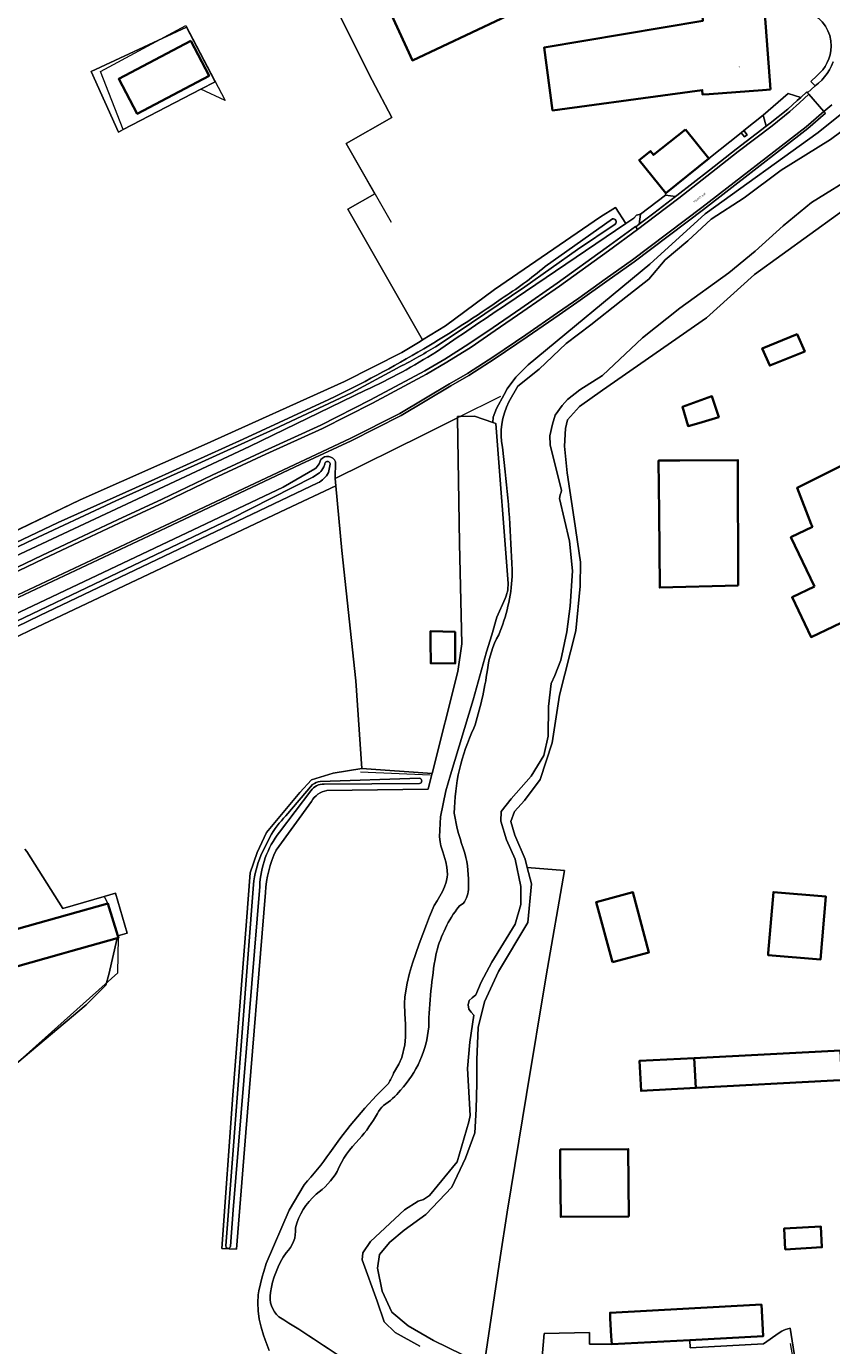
# Model space of a CAD drawing. Header units: metres. Extents: x 201541 to 204988, y 387833 to 394342.
# Tile 117 of 214: x 203552 to 203682, y 391023 to 391235. Entities that reach past the tile are written whole.
import ezdxf
from ezdxf.enums import TextEntityAlignment as Align

# ---------------------------------------------------------------- set-up
doc = ezdxf.new("R2010")
doc.units = ezdxf.units.M
doc.layers.get('Defpoints').update_dxf_attribs({"lineweight": 25})
for name, color, linetype, lineweight in [('B-WE-GR-GRAS-GV', 60, 'Continuous', 13), ('B-WE-GR-GROENVOORZIENING-GV', 80, 'Continuous', 18), ('B-WE-IE-TERREINAFSCHEIDING_KUNSTMATIG_HEKWERK-G', 20, 'IE-TERREINAFSCHEIDING-KUNSTMATIG', 18), ('B-WE-IE-TERREINAFSCHEIDING_KUNSTMATIG_MUUR-G', 90, 'IE-TERREINAFSCHEIDING-KUNSTMATIG-DICHT', 18), ('B-WE-IE-TERREINAFSCHEIDING_KUNSTMATIG_MUUR-GV', 90, 'Continuous', 18), ('B-WE-OG-BEBOUWING-GV', 7, 'Continuous', 35), ('B-WE-OG-BEBOUWING-T18', 10, 'Continuous', 18), ('B-WE-OG-BEBOUWING_LOODS-GV', 7, 'Continuous', 35), ('B-WE-OG-TERREIN_ERF-GV', 7, 'Continuous', 18), ('B-WE-OG-WATER-GV', 130, 'Continuous', 18), ('B-WE-OG-WATER_SLOOT-GV', 120, 'Continuous', 18), ('B-WE-OG-WEG-GV', 7, 'Continuous', 18), ('B-WE-VH-VERHARDING_BETONSTRAATSTEEN-GV', 252, 'Continuous', 18), ('B-WE-VH-VERHARDING_GRASBETONSTEEN-GV', 70, 'Continuous', 18), ('B-WE-VH-VERHARDING_OPEN-GV', 252, 'Continuous', 18), ('B-WE-VH-VERHARDING_PUIN-GV', 252, 'Continuous', 18)]:
    doc.layers.add(name, color=color, linetype=linetype, lineweight=lineweight)
doc.styles.add('NLCS-ISO-M200-T18', font='NLCS-ISO.ttf', dxfattribs={"height": 0.36})
doc.linetypes.add('IE-TERREINAFSCHEIDING-KUNSTMATIG', pattern='A,4,[82,NLCS.SHX,S=0.75,R=90,X=0,Y=0],4,-2', length=10)
doc.linetypes.add('IE-TERREINAFSCHEIDING-KUNSTMATIG-DICHT', pattern='A,8,-1,[82,NLCS.SHX,S=0.75,R=90,X=0,Y=0],-1', length=10)

msp = doc.modelspace()

# ---------------------------------------------------------------- linework, layer by layer
at = {"layer": 'B-WE-GR-GRAS-GV'}
for points in [[(203541.264, 391149.375), (203560.853, 391158.779), (203580.841, 391167.644), (203603.423, 391177.838), (203612.677, 391182.491), (203615.614, 391184.307), (203615.99, 391184.54), (203603.969, 391205.563), (203608.327, 391208.054), (203603.673, 391216.178), (203611.054, 391220.328), (203607.859, 391226.369), (203598.431, 391245.238)], [(203611.318, 391066.509), (203612.17, 391067.939), (203612.662, 391068.998), (203613.159, 391071.073), (203613.254, 391072.289), (203613.221, 391074.405), (203613.131, 391076.062), (203613.093, 391077.71), (203613.144, 391078.798), (203613.499, 391080.976), (203613.91, 391082.572), (203614.389, 391084.18), (203614.904, 391085.756), (203615.454, 391087.318), (203616.031, 391088.868), (203616.629, 391090.41), (203617.13, 391091.713), (203617.859, 391093.479), (203618.328, 391094.223), (203618.776, 391094.969), (203619.183, 391095.722), (203619.527, 391096.485), (203619.788, 391097.26), (203619.945, 391098.05), (203619.98, 391098.503), (203619.89, 391099.683), (203619.712, 391100.506), (203619.561, 391101.047), (203619.226, 391102.111), (203618.956, 391103.1), (203618.841, 391103.719), (203618.729, 391104.544), (203618.888, 391107.771), (203619.725, 391111.938), (203620.49, 391114.523), (203624.142, 391126.576), (203626.301, 391134.331), (203627.149, 391137.052), (203627.945, 391139.909), (203629.28, 391142.887), (203629.388, 391143.18), (203629.489, 391143.475), (203629.578, 391143.772), (203629.637, 391144.01), (203629.701, 391144.379), (203629.736, 391144.687), (203629.76, 391144.998), (203629.779, 391145.31), (203627.787, 391171.09), (203627.324, 391171.248), (203624.366, 391172.259), (203622.098, 391172.223), (203621.619, 391172.215), (203621.623, 391171.987), (203621.952, 391151.755), (203622.317, 391135.609), (203621.681, 391131.151), (203617.538, 391114.759), (203617.5, 391114.611), (203616.899, 391112.23), (203600.594, 391111.994)], [(203606.22, 391115.542), (203605.242, 391129.671), (203603.014, 391150.636), (203602.039, 391161.058), (203594.037, 391157.278), (203552.878, 391137.826), (203546.847, 391134.937)], [(203590.713, 391095.559), (203587.561, 391056.967), (203586.06, 391038.154), (203583.69, 391038.255), (203585.455, 391062.962), (203587.637, 391090.961), (203588.216, 391098.731), (203589.392, 391102.007), (203590.884, 391105.261), (203596.227, 391111.684), (203598.091, 391113.701), (203601.617, 391114.807), (203606.22, 391115.542)], [(203598.098, 391110.251), (203592.444, 391102.39)], [(203551.969, 391102.565), (203552.289, 391102.173), (203558.062, 391093.032), (203564.722, 391094.945), (203566.568, 391095.475), (203568.414, 391089.05), (203566.934, 391088.625), (203567.04, 391088.28), (203566.843, 391088.225), (203565.508, 391082.388), (203565, 391080.656), (203561.851, 391077.473), (203550.68, 391068.108)], [(203591.321, 391021.833), (203590.629, 391023.565), (203590.371, 391024.327), (203589.997, 391025.611), (203589.707, 391026.909), (203589.519, 391028.212), (203589.451, 391029.514), (203589.52, 391030.807), (203589.612, 391031.454), (203590.187, 391033.717), (203590.446, 391034.597), (203590.813, 391035.845), (203594.496, 391044.43), (203596.917, 391048.543)], [(203678.201, 391006.073), (203675.142, 391025.454), (203674.769, 391025.348), (203674.401, 391025.23), (203674.044, 391025.089), (203673.806, 391024.972), (203673.379, 391024.709), (203670.869, 391022.906), (203659.069, 391022.275), (203659.002, 391023.528), (203646.434, 391022.855), (203642.848, 391022.87), (203642.855, 391024.728), (203635.549, 391024.567), (203635.227, 391020.812)]]:
    msp.add_lwpolyline(points, dxfattribs=at)
msp.add_lwpolyline([(203580.311, 391224.883), (203567.805, 391218.388), (203567.052, 391217.997), (203562.65, 391227.735), (203573.38, 391232.746), (203577.999, 391234.904), (203582.61, 391226.077)], close=True, dxfattribs=at)
for points in [[(203600.594, 391111.994, 0.2275498), (203598.098, 391110.251)], [(203592.444, 391102.39, 0.1056943), (203590.713, 391095.559)], [(203610.518, 391064.835, 0.0371231), (203611.318, 391066.509)], [(203601.072, 391053.694, -0.048657), (203610.518, 391064.835)], [(203596.917, 391048.543, 0.0313179), (203601.072, 391053.694)]]:
    msp.add_lwpolyline(points, format="xyb", dxfattribs=at)
at = {"layer": 'B-WE-GR-GROENVOORZIENING-GV'}
msp.add_lwpolyline([(203625.548, 391017.009), (203628.501, 391036.814), (203629.587, 391044.096), (203632.73, 391063.041), (203635.901, 391082.152), (203638.824, 391099.119), (203632.849, 391099.631), (203633.551, 391096.981), (203632.934, 391090.752), (203628.196, 391082.887), (203625.978, 391077.968), (203624.964, 391073.876), (203624.713, 391068.645), (203624.705, 391064.897), (203624.627, 391060.697), (203624.392, 391056.92), (203622.893, 391052.8), (203620.678, 391048.172), (203616.494, 391043.759), (203613.009, 391041.212), (203610.694, 391039.266), (203609.058, 391037.313), (203608.711, 391035.12), (203609.51, 391031.396), (203611.024, 391028.019), (203613.682, 391025.825), (203617.76, 391023.487), (203622.355, 391021.208)], dxfattribs=at)
at = {"layer": 'B-WE-IE-TERREINAFSCHEIDING_KUNSTMATIG_HEKWERK-G'}
for points in [[(203598.431, 391245.238), (203607.859, 391226.369)], [(203607.859, 391226.369), (203611.054, 391220.328)], [(203611.054, 391220.328), (203603.673, 391216.178), (203610.936, 391203.5)], [(203644.658, 391204.377), (203627.576, 391192.633)], [(203627.576, 391192.633), (203619.687, 391186.825)], [(203619.687, 391186.825), (203615.614, 391184.307)], [(203615.614, 391184.307), (203612.677, 391182.491), (203603.423, 391177.838), (203580.841, 391167.644), (203560.853, 391158.779), (203541.271, 391149.378), (203541.264, 391149.375)], [(203628.524, 391175.411), (203621.623, 391171.987)], [(203621.623, 391171.987), (203616.028, 391169.211)], [(203616.028, 391169.211), (203601.94, 391162.22)], [(203602.039, 391161.058), (203603.014, 391150.636)], [(203605.999, 391114.984), (203617.209, 391114.53)], [(203552.289, 391102.173), (203558.062, 391093.032), (203564.722, 391094.945), (203565.35, 391093.8)], [(203632.73, 391063.041), (203635.901, 391082.152), (203638.824, 391099.119)], [(203638.824, 391099.119), (203632.849, 391099.631)], [(203535.392, 391065.181), (203538.968, 391065.723), (203540.371, 391062.076), (203550.68, 391068.108), (203566.962, 391082.673), (203567.04, 391088.28)], [(203628.501, 391036.814), (203629.587, 391044.096), (203632.73, 391063.041)], [(203625.525, 391016.856), (203628.501, 391036.814)], [(203709.383, 391008.364), (203678.201, 391006.073), (203675.215, 391022.97)]]:
    msp.add_lwpolyline(points, dxfattribs=at)
msp.add_lwpolyline([(203564.157, 391227.742), (203577.857, 391235.176), (203584.189, 391223.054), (203580.311, 391224.883), (203567.805, 391218.388)], close=True, dxfattribs=at)
at = {"layer": 'B-WE-IE-TERREINAFSCHEIDING_KUNSTMATIG_MUUR-G'}
for points in [[(203667.71, 391218.261), (203670.835, 391220.724)], [(203662.074, 391213.716), (203667.282, 391217.894)], [(203667.282, 391217.894), (203667.71, 391218.261)], [(203667.282, 391217.894), (203667.817, 391217.214), (203668.255, 391217.569), (203667.71, 391218.261)]]:
    msp.add_lwpolyline(points, dxfattribs=at)
at = {"layer": 'B-WE-IE-TERREINAFSCHEIDING_KUNSTMATIG_MUUR-GV'}
msp.add_lwpolyline([(203667.71, 391218.261), (203667.282, 391217.894), (203667.817, 391217.214), (203668.255, 391217.569)], close=True, dxfattribs=at)
at = {"layer": 'B-WE-OG-BEBOUWING-GV'}
for points in [[(203628.02, 391250.179), (203608.904, 391241.386), (203610.993, 391236.844), (203614.351, 391229.544), (203633.446, 391238.514), (203657.554, 391249.626), (203658.369, 391247.867), (203659.604, 391245.356), (203662.373, 391246.794), (203660.341, 391250.91), (203658.679, 391254.402), (203655.428, 391258.511), (203629.665, 391246.553)], [(203671.984, 391224.834), (203670.762, 391241.384), (203667.511, 391241.139), (203663.86, 391240.864), (203660.799, 391240.633), (203661.102, 391235.9), (203635.55, 391231.586), (203636.928, 391221.475), (203655.83, 391224.053), (203661.011, 391224.76), (203661.066, 391224.026), (203662.123, 391224.105), (203670.72, 391224.741)], [(203578.669, 391232.676), (203567.093, 391226.555), (203570.059, 391220.943), (203581.635, 391227.064)], [(203658.312, 391218.417), (203653.189, 391214.319), (203652.691, 391214.941), (203650.882, 391213.494), (203655.141, 391208.17), (203662.074, 391213.716)], [(203677.51, 391182.69), (203676.28, 391185.46), (203670.67, 391183.18), (203671.87, 391180.4)], [(203663.66, 391172.11), (203662.56, 391175.46), (203657.81, 391173.76), (203658.73, 391170.66), (203660.44, 391171.13)], [(203617.287, 391135.913), (203617.3, 391132.5), (203621.24, 391132.46), (203621.23, 391137.53), (203617.28, 391137.67), (203617.281, 391137.336)], [(203646.548, 391084.365), (203652.437, 391085.948), (203649.841, 391095.612), (203643.952, 391094.03)], [(203671.647, 391085.828), (203671.62, 391085.506), (203680.048, 391084.809), (203680.889, 391094.963), (203672.46, 391095.66)], [(203566.843, 391088.225), (203567.04, 391088.28), (203566.934, 391088.625), (203565.35, 391093.8), (203539.32, 391086.5), (203540.9, 391080.93), (203557.87, 391085.701), (203559.368, 391086.123)], [(203659.727, 391068.934), (203650.904, 391068.471), (203651.158, 391063.652), (203659.98, 391064.116)], [(203649.178, 391043.429), (203649.095, 391054.272), (203638.14, 391054.188), (203638.161, 391051.411), (203638.223, 391043.346)], [(203674.375, 391038.126), (203680.286, 391038.469), (203680.091, 391041.823), (203674.18, 391041.48)], [(203646.434, 391022.855), (203659.002, 391023.528), (203670.794, 391024.159), (203670.522, 391029.244), (203646.162, 391027.94), (203646.211, 391027.027), (203646.365, 391024.145)]]:
    msp.add_lwpolyline(points, close=True, dxfattribs=at)
at = {"layer": 'B-WE-OG-BEBOUWING_LOODS-GV'}
for points in [[(203679.063, 391144.827), (203675.459, 391143.106), (203678.52, 391136.697), (203682.124, 391138.418), (203711.998, 391152.685), (203705.037, 391167.263), (203707.97, 391168.69), (203708.79, 391167.018), (203712.419, 391168.796), (203709.972, 391174.987), (203694.868, 391169.306), (203694.638, 391169.89), (203676.276, 391160.719), (203678.57, 391154.894), (203678.739, 391154.466), (203675.291, 391152.76)], [(203666.8, 391144.99), (203666.75, 391165.2), (203657.42, 391165.14), (203653.984, 391165.118), (203654.06, 391156.78), (203654.17, 391144.67)], [(203683.501, 391065.366), (203683.258, 391070.172), (203659.727, 391068.934), (203659.98, 391064.116), (203682.132, 391065.303)]]:
    msp.add_lwpolyline(points, close=True, dxfattribs=at)
at = {"layer": 'B-WE-OG-TERREIN_ERF-GV'}
for points in [[(203598.431, 391245.238), (203607.859, 391226.369), (203611.054, 391220.328), (203603.673, 391216.178), (203608.327, 391208.054), (203603.969, 391205.563), (203615.99, 391184.54), (203619.687, 391186.825), (203627.576, 391192.633), (203644.658, 391204.377), (203647.056, 391205.864), (203648.698, 391203.301), (203650.022, 391204.129), (203650.417, 391204.61), (203651.073, 391204.777), (203655.069, 391207.853), (203655.141, 391208.17), (203650.882, 391213.494), (203652.691, 391214.941), (203653.189, 391214.319), (203658.312, 391218.417), (203662.074, 391213.716), (203667.282, 391217.894), (203667.71, 391218.261), (203670.835, 391220.724), (203674.842, 391224.205), (203676.857, 391223.561), (203677.844, 391224.449), (203677.968, 391224.311), (203679.167, 391225.421), (203678.482, 391226.136), (203679.431, 391227.047)], [(203670.762, 391241.384), (203671.984, 391224.834), (203670.72, 391224.741), (203662.123, 391224.105), (203661.066, 391224.026), (203661.011, 391224.76), (203655.83, 391224.053), (203636.928, 391221.475), (203635.55, 391231.586), (203661.102, 391235.9)], [(203633.446, 391238.514), (203614.351, 391229.544), (203610.993, 391236.844)], [(203687.26, 391207.949), (203669.412, 391195.073), (203661.693, 391188.075), (203644.97, 391176.438), (203641.257, 391173.803), (203639.323, 391171.668), (203639.007, 391170.252), (203638.812, 391167.415), (203639.248, 391163.153), (203640.394, 391155.677), (203641.417, 391148.784), (203641.343, 391144.908), (203640.651, 391137.71), (203638.018, 391127.335), (203636.868, 391119.69), (203634.897, 391113.767), (203632.373, 391110.402), (203630.77, 391108.61), (203630.203, 391107.001), (203630.858, 391104.797), (203632.496, 391100.966), (203632.849, 391099.631), (203638.824, 391099.119), (203635.901, 391082.152), (203632.73, 391063.041), (203629.587, 391044.096), (203628.501, 391036.814), (203625.548, 391017.009)], [(203682.124, 391138.418), (203678.52, 391136.697), (203675.459, 391143.106), (203679.063, 391144.827), (203675.291, 391152.76), (203678.739, 391154.466), (203678.57, 391154.894), (203676.276, 391160.719), (203694.638, 391169.89)], [(203539.32, 391086.5), (203565.35, 391093.8), (203566.934, 391088.625), (203568.414, 391089.05), (203566.568, 391095.475), (203564.722, 391094.945), (203558.062, 391093.032), (203552.289, 391102.173), (203551.969, 391102.565)], [(203550.68, 391068.108), (203561.851, 391077.473), (203565, 391080.656), (203565.508, 391082.388), (203566.843, 391088.225), (203559.368, 391086.123), (203557.87, 391085.701), (203540.9, 391080.93)], [(203682.132, 391065.303), (203659.98, 391064.116), (203651.158, 391063.652), (203650.904, 391068.471), (203659.727, 391068.934), (203683.258, 391070.172)], [(203635.227, 391020.812), (203635.549, 391024.567), (203642.855, 391024.728), (203642.848, 391022.87), (203646.434, 391022.855), (203646.365, 391024.145), (203646.211, 391027.027), (203646.162, 391027.94), (203670.522, 391029.244), (203670.794, 391024.159), (203659.002, 391023.528), (203659.069, 391022.275), (203670.869, 391022.906), (203673.379, 391024.709), (203673.806, 391024.972), (203674.044, 391025.089), (203674.401, 391025.23), (203674.769, 391025.348), (203675.142, 391025.454), (203678.201, 391006.073)]]:
    msp.add_lwpolyline(points, dxfattribs=at)
for points in [[(203681.775, 391231.814, 0.2977292), (203678.263, 391237.256)], [(203679.431, 391227.047, 0.2204887), (203681.775, 391231.814)]]:
    msp.add_lwpolyline(points, format="xyb", dxfattribs=at)
for points in [[(203567.805, 391218.388), (203580.311, 391224.883), (203582.61, 391226.077), (203577.999, 391234.904), (203573.38, 391232.746), (203562.65, 391227.735), (203567.052, 391217.997)], [(203578.669, 391232.676), (203581.635, 391227.064), (203570.059, 391220.943), (203567.093, 391226.555)], [(203677.51, 391182.69), (203671.87, 391180.4), (203670.67, 391183.18), (203676.28, 391185.46)], [(203663.66, 391172.11), (203660.44, 391171.13), (203658.73, 391170.66), (203657.81, 391173.76), (203662.56, 391175.46)], [(203602.039, 391161.058), (203603.014, 391150.636), (203605.242, 391129.671), (203606.22, 391115.542), (203617.538, 391114.759), (203621.681, 391131.151), (203622.317, 391135.609), (203621.952, 391151.755), (203621.623, 391171.987), (203616.028, 391169.211), (203601.94, 391162.22)], [(203666.8, 391144.99), (203654.17, 391144.67), (203654.06, 391156.78), (203653.984, 391165.118), (203657.42, 391165.14), (203666.75, 391165.2)], [(203617.281, 391137.336), (203617.28, 391137.67), (203621.23, 391137.53), (203621.24, 391132.46), (203617.3, 391132.5), (203617.287, 391135.913)], [(203646.548, 391084.365), (203643.952, 391094.03), (203649.841, 391095.612), (203652.437, 391085.948)], [(203680.048, 391084.809), (203671.62, 391085.506), (203671.647, 391085.828), (203672.46, 391095.66), (203680.889, 391094.963)], [(203649.178, 391043.429), (203638.223, 391043.346), (203638.161, 391051.411), (203638.14, 391054.188), (203649.095, 391054.272)], [(203674.375, 391038.126), (203674.18, 391041.48), (203680.091, 391041.823), (203680.286, 391038.469)]]:
    msp.add_lwpolyline(points, close=True, dxfattribs=at)
at = {"layer": 'B-WE-OG-WATER-GV'}
for points in [[(203690.806, 391223.64), (203681.652, 391216.822), (203673.692, 391211.877), (203667.744, 391207.429), (203662.462, 391203.956), (203658.681, 391200.506), (203655.021, 391197.447), (203652.436, 391194.31), (203647.961, 391190.819), (203643.058, 391186.947), (203639.079, 391183.951), (203634.767, 391179.825), (203631.351, 391177.1), (203629.89, 391174.552)], [(203615.56, 391022.573), (203611.575, 391024.769), (203609.802, 391026.492), (203608.666, 391029.778), (203606.254, 391036.44), (203606.377, 391037.556), (203607.594, 391039.425), (203613.093, 391044.511), (203615.282, 391045.91), (203616.16, 391046.175), (203617.096, 391046.807), (203621.533, 391052.208), (203623.417, 391058.644), (203623.679, 391059.706), (203623.239, 391067.246), (203623.62, 391071.469), (203624.231, 391075.846), (203623.801, 391076.325), (203623.459, 391076.802), (203623.33, 391077.486), (203623.481, 391078.183), (203623.978, 391078.629), (203624.544, 391079.092), (203625.433, 391081.14), (203627.162, 391084.381), (203630.894, 391090.509), (203631.817, 391093.641), (203631.828, 391096.559), (203630.919, 391100.943), (203629.5, 391104.076), (203628.568, 391107.062), (203628.645, 391108.616), (203630.268, 391110.67), (203633.454, 391114.29), (203635.534, 391117.63), (203636.212, 391120.748), (203636.27, 391125.501), (203636.678, 391129.235), (203637.258, 391130.519), (203638.223, 391132.968), (203639.222, 391137.566), (203639.759, 391141.7), (203640.11, 391147.339), (203639.644, 391152.153), (203638.04, 391159.011), (203638.119, 391159.587), (203638.3, 391160.021), (203638.357, 391160.3), (203636.515, 391167.634), (203636.486, 391169.12), (203636.918, 391171.001), (203637.325, 391172.428), (203638.451, 391174), (203639.305, 391174.948), (203641.304, 391176.489), (203644.976, 391178.826), (203651.416, 391184.859), (203657.416, 391189.657), (203665.308, 391195.316), (203669.52, 391198.808), (203674.029, 391202.919), (203678.621, 391206.671), (203686.071, 391211.293)], [(203618.092, 391183.451), (203621.745, 391185.865), (203632.473, 391193.071), (203640.95, 391199.083), (203646.993, 391203.184)], [(203646.561, 391204.011), (203635.708, 391196.338)], [(203543.597, 391147.73), (203552.409, 391151.966), (203566.621, 391158.613), (203579.204, 391164.331), (203592.089, 391170.162), (203604.539, 391176.031), (203611.896, 391179.988)], [(203600.925, 391174.943), (203587.123, 391168.56), (203572.887, 391162.135), (203557.317, 391155.131), (203543.558, 391148.621)], [(203628.847, 391167.246), (203629.279, 391163.295)], [(203600.244, 391164.54), (203600.074, 391164.114)], [(203600.844, 391163.172), (203601.127, 391164.512)], [(203599.393, 391163.117), (203598.311, 391162.431), (203585.124, 391155.711), (203568.147, 391147.626), (203546.813, 391137.414), (203546.557, 391137.241)], [(203546.919, 391136.577), (203554.372, 391140.162), (203599.137, 391161.516)], [(203615.544, 391114.003), (203599.526, 391113.476)], [(203600.152, 391113.04), (203615.497, 391113.105)], [(203592.941, 391105.274), (203598.021, 391111.944)], [(203598.298, 391112.956), (203594, 391107.945)], [(203591.378, 391104.498), (203589.962, 391101.521)], [(203588.783, 391096.889), (203584.347, 391038.704)], [(203585.06, 391038.667), (203585.499, 391044.516), (203589.777, 391096.533)], [(203622.521, 391093.822), (203621.909, 391093.422), (203621.512, 391092.917)]]:
    msp.add_lwpolyline(points, dxfattribs=at)
for points in [[(203646.993, 391203.184, 0.8193433), (203646.561, 391204.011)], [(203635.708, 391196.338, -0.0322223), (203628.653, 391191.153)], [(203628.653, 391191.153, -0.0190392), (203616.186, 391183.123)], [(203611.896, 391179.988, 0.0189249), (203618.092, 391183.451)], [(203616.186, 391183.123, -0.0206342), (203600.925, 391174.943)], [(203629.89, 391174.552, 0.1723675), (203628.847, 391167.246)], [(203600.074, 391164.114, -0.093537), (203599.393, 391163.117)], [(203601.127, 391164.512, 1.0035071), (203600.244, 391164.54)], [(203599.137, 391161.516, 0.1548994), (203600.844, 391163.172)], [(203629.279, 391163.295, -0.022712), (203630.413, 391146.469)], [(203630.413, 391146.469, -0.0872287), (203628.241, 391137.067)], [(203628.241, 391137.067, 0.0996657), (203626.447, 391131.417)], [(203626.447, 391131.417, -0.039218), (203624.257, 391122.021)], [(203624.257, 391122.021, 0.1102492), (203621.099, 391108.353)], [(203599.526, 391113.476, 0.1518278), (203598.298, 391112.956)], [(203615.497, 391113.105, 0.7559265), (203615.544, 391114.003)], [(203598.021, 391111.944, -0.266326), (203600.152, 391113.04)], [(203594, 391107.945, 0.059613), (203591.378, 391104.498)], [(203621.099, 391108.353, 0.0524514), (203622.82, 391101.909)], [(203589.777, 391096.533, -0.1564973), (203592.941, 391105.274)], [(203589.962, 391101.521, 0.0777356), (203588.783, 391096.889)], [(203622.82, 391101.909, -0.06744), (203623.37, 391096.402)], [(203623.37, 391096.402, -0.1761494), (203622.521, 391093.822)], [(203621.512, 391092.917, 0.0994881), (203618.113, 391085.496)], [(203618.113, 391085.496, 0.0365278), (203616.974, 391073.983)], [(203616.974, 391073.983, -0.1669422), (203612.437, 391063.755)], [(203612.437, 391063.755, -0.0740982), (203609.709, 391061.295)], [(203608.719, 391059.991, -0.0475247), (203605.811, 391055.865)], [(203609.709, 391061.295, 0.0972211), (203608.719, 391059.991)], [(203605.811, 391055.865, 0.1006116), (203602.246, 391050.692)], [(203602.246, 391050.692, -0.1026168), (203598.843, 391047.008)], [(203598.843, 391047.008, 0.1520954), (203595.532, 391041.581)], [(203595.532, 391041.581, -0.2273772), (203594.041, 391037.597)], [(203584.347, 391038.704, 1.1154561), (203585.06, 391038.667)], [(203594.041, 391037.597, 0.1167629), (203591.511, 391031.165)], [(203591.511, 391031.165, 0.2704861), (203592.867, 391027.278)], [(203592.867, 391027.278, -0.0148086), (203605.494, 391018.938)]]:
    msp.add_lwpolyline(points, format="xyb", dxfattribs=at)
at = {"layer": 'B-WE-OG-WATER_SLOOT-GV'}
for points in [[(203629.89, 391174.552), (203631.351, 391177.1), (203634.767, 391179.825), (203639.079, 391183.951), (203643.058, 391186.947), (203647.961, 391190.819), (203652.436, 391194.31), (203655.021, 391197.447), (203658.681, 391200.506), (203662.462, 391203.956), (203667.744, 391207.429), (203673.692, 391211.877), (203681.652, 391216.822), (203690.806, 391223.64)], [(203683.235, 391220.79), (203679.668, 391217.935), (203661.504, 391204.83), (203652.584, 391196.744), (203633, 391180.525), (203630.986, 391178.554), (203629.601, 391176.686), (203629.102, 391175.754), (203627.901, 391173.511), (203627.368, 391172.125), (203627.324, 391171.248), (203627.787, 391171.09), (203629.779, 391145.31), (203629.76, 391144.998), (203629.736, 391144.687), (203629.701, 391144.379), (203629.637, 391144.01), (203629.578, 391143.772), (203629.489, 391143.475), (203629.388, 391143.18), (203629.28, 391142.887), (203627.945, 391139.909), (203627.149, 391137.052), (203626.301, 391134.331), (203624.142, 391126.576), (203620.49, 391114.523), (203619.725, 391111.938), (203618.888, 391107.771), (203618.729, 391104.544), (203618.841, 391103.719), (203618.956, 391103.1), (203619.226, 391102.111), (203619.561, 391101.047), (203619.712, 391100.506), (203619.89, 391099.683), (203619.98, 391098.503), (203619.945, 391098.05), (203619.788, 391097.26), (203619.527, 391096.485), (203619.183, 391095.722), (203618.776, 391094.969), (203618.328, 391094.223), (203617.859, 391093.479), (203617.13, 391091.713), (203616.629, 391090.41), (203616.031, 391088.868), (203615.454, 391087.318), (203614.904, 391085.756), (203614.389, 391084.18), (203613.91, 391082.572), (203613.499, 391080.976), (203613.144, 391078.798), (203613.093, 391077.71), (203613.131, 391076.062), (203613.221, 391074.405), (203613.254, 391072.289), (203613.159, 391071.073), (203612.662, 391068.998), (203612.17, 391067.939), (203611.318, 391066.509)], [(203686.071, 391211.293), (203678.621, 391206.671), (203674.029, 391202.919), (203669.52, 391198.808), (203665.308, 391195.316), (203657.416, 391189.657), (203651.416, 391184.859), (203644.976, 391178.826), (203641.304, 391176.489), (203639.305, 391174.948), (203638.451, 391174), (203637.325, 391172.428), (203636.918, 391171.001), (203636.486, 391169.12), (203636.515, 391167.634), (203638.357, 391160.3), (203638.3, 391160.021), (203638.119, 391159.587), (203638.04, 391159.011), (203639.644, 391152.153), (203640.11, 391147.339), (203639.759, 391141.7), (203639.222, 391137.566), (203638.223, 391132.968), (203637.258, 391130.519), (203636.678, 391129.235), (203636.27, 391125.501), (203636.212, 391120.748), (203635.534, 391117.63), (203633.454, 391114.29), (203630.268, 391110.67), (203628.645, 391108.616), (203628.568, 391107.062), (203629.5, 391104.076), (203630.919, 391100.943), (203631.828, 391096.559), (203631.817, 391093.641), (203630.894, 391090.509), (203627.162, 391084.381), (203625.433, 391081.14), (203624.544, 391079.092), (203623.978, 391078.629), (203623.481, 391078.183), (203623.33, 391077.486), (203623.459, 391076.802), (203623.801, 391076.325), (203624.231, 391075.846), (203623.62, 391071.469), (203623.239, 391067.246), (203623.679, 391059.706), (203623.417, 391058.644), (203621.533, 391052.208), (203617.096, 391046.807), (203616.16, 391046.175), (203615.282, 391045.91), (203613.093, 391044.511), (203607.594, 391039.425), (203606.377, 391037.556), (203606.254, 391036.44), (203608.666, 391029.778), (203609.802, 391026.492), (203611.575, 391024.769), (203615.56, 391022.573)], [(203622.355, 391021.208), (203617.76, 391023.487), (203613.682, 391025.825), (203611.024, 391028.019), (203609.51, 391031.396), (203608.711, 391035.12), (203609.058, 391037.313), (203610.694, 391039.266), (203613.009, 391041.212), (203616.494, 391043.759), (203620.678, 391048.172), (203622.893, 391052.8), (203624.392, 391056.92), (203624.627, 391060.697), (203624.705, 391064.897), (203624.713, 391068.645), (203624.964, 391073.876), (203625.978, 391077.968), (203628.196, 391082.887), (203632.934, 391090.752), (203633.551, 391096.981), (203632.849, 391099.631), (203632.496, 391100.966), (203630.858, 391104.797), (203630.203, 391107.001), (203630.77, 391108.61), (203632.373, 391110.402), (203634.897, 391113.767), (203636.868, 391119.69), (203638.018, 391127.335), (203640.651, 391137.71), (203641.343, 391144.908), (203641.417, 391148.784), (203640.394, 391155.677), (203639.248, 391163.153), (203638.812, 391167.415), (203639.007, 391170.252), (203639.323, 391171.668), (203641.257, 391173.803), (203644.97, 391176.438), (203661.693, 391188.075), (203669.412, 391195.073), (203687.26, 391207.949)], [(203629.374, 391190.198), (203648.698, 391203.301), (203647.056, 391205.864), (203644.658, 391204.377), (203627.576, 391192.633), (203619.687, 391186.825), (203615.99, 391184.54), (203615.614, 391184.307), (203612.677, 391182.491), (203603.423, 391177.838), (203580.841, 391167.644), (203560.853, 391158.779), (203541.264, 391149.375), (203542.651, 391146.093), (203588.13, 391167.404), (203606.814, 391176.445)], [(203646.993, 391203.184), (203640.95, 391199.083), (203632.473, 391193.071), (203621.745, 391185.865), (203618.092, 391183.451)], [(203635.708, 391196.338), (203646.561, 391204.011)], [(203611.896, 391179.988), (203604.539, 391176.031), (203592.089, 391170.162), (203579.204, 391164.331), (203566.621, 391158.613), (203552.409, 391151.966), (203543.597, 391147.73)], [(203543.558, 391148.621), (203557.317, 391155.131), (203572.887, 391162.135), (203587.123, 391168.56), (203600.925, 391174.943)], [(203629.279, 391163.295), (203628.847, 391167.246)], [(203599.608, 391165.27), (203599.362, 391164.588)], [(203600.074, 391164.114), (203600.244, 391164.54)], [(203601.127, 391164.512), (203600.844, 391163.172)], [(203602.039, 391161.058), (203601.94, 391162.22), (203601.974, 391164.903)], [(203598.633, 391163.76), (203593.535, 391160.844), (203544.953, 391137.812)], [(203546.813, 391137.414), (203568.147, 391147.626), (203585.124, 391155.711), (203598.311, 391162.431), (203599.393, 391163.117)], [(203546.847, 391134.937), (203552.878, 391137.826), (203594.037, 391157.278), (203602.039, 391161.058)], [(203599.137, 391161.516), (203554.372, 391140.162), (203546.919, 391136.577)], [(203616.899, 391112.23), (203617.5, 391114.611), (203617.538, 391114.759), (203606.22, 391115.542), (203601.617, 391114.807), (203598.091, 391113.701), (203596.227, 391111.684), (203590.884, 391105.261), (203589.392, 391102.007), (203588.216, 391098.731), (203587.637, 391090.961), (203585.455, 391062.962), (203583.69, 391038.255), (203586.06, 391038.154), (203587.561, 391056.967), (203590.713, 391095.559)], [(203599.526, 391113.476), (203615.544, 391114.003)], [(203615.497, 391113.105), (203600.152, 391113.04)], [(203598.021, 391111.944), (203592.941, 391105.274)], [(203594, 391107.945), (203598.298, 391112.956)], [(203600.594, 391111.994), (203616.899, 391112.23)], [(203592.444, 391102.39), (203598.098, 391110.251)], [(203589.962, 391101.521), (203591.378, 391104.498)], [(203584.347, 391038.704), (203588.783, 391096.889)], [(203589.777, 391096.533), (203585.499, 391044.516), (203585.06, 391038.667)], [(203621.512, 391092.917), (203621.909, 391093.422), (203622.521, 391093.822)], [(203596.917, 391048.543), (203594.496, 391044.43), (203590.813, 391035.845), (203590.446, 391034.597), (203590.187, 391033.717), (203589.612, 391031.454), (203589.52, 391030.807), (203589.451, 391029.514), (203589.519, 391028.212), (203589.707, 391026.909), (203589.997, 391025.611), (203590.371, 391024.327), (203590.629, 391023.565), (203591.321, 391021.833)]]:
    msp.add_lwpolyline(points, dxfattribs=at)
for points in [[(203646.561, 391204.011, -0.8193433), (203646.993, 391203.184)], [(203628.653, 391191.153, 0.0322223), (203635.708, 391196.338)], [(203616.186, 391183.123, 0.0190392), (203628.653, 391191.153)], [(203618.234, 391182.643, -0.0017959), (203629.374, 391190.198)], [(203618.092, 391183.451, -0.0189249), (203611.896, 391179.988)], [(203600.925, 391174.943, 0.0206342), (203616.186, 391183.123)], [(203606.814, 391176.445, 0.0340161), (203618.234, 391182.643)], [(203628.847, 391167.246, -0.1723675), (203629.89, 391174.552)], [(203599.362, 391164.588, -0.0804889), (203598.633, 391163.76)], [(203599.393, 391163.117, 0.093537), (203600.074, 391164.114)], [(203601.974, 391164.903, 0.577638), (203599.608, 391165.27)], [(203600.244, 391164.54, -1.0035071), (203601.127, 391164.512)], [(203600.844, 391163.172, -0.1548994), (203599.137, 391161.516)], [(203630.413, 391146.469, 0.022712), (203629.279, 391163.295)], [(203628.241, 391137.067, 0.0872287), (203630.413, 391146.469)], [(203626.447, 391131.417, -0.0996657), (203628.241, 391137.067)], [(203624.257, 391122.021, 0.039218), (203626.447, 391131.417)], [(203621.099, 391108.353, -0.1102492), (203624.257, 391122.021)], [(203598.298, 391112.956, -0.1518278), (203599.526, 391113.476)], [(203615.544, 391114.003, -0.7559265), (203615.497, 391113.105)], [(203600.152, 391113.04, 0.266326), (203598.021, 391111.944)], [(203598.098, 391110.251, -0.2275498), (203600.594, 391111.994)], [(203591.378, 391104.498, -0.059613), (203594, 391107.945)], [(203622.82, 391101.909, -0.0524514), (203621.099, 391108.353)], [(203592.941, 391105.274, 0.1564973), (203589.777, 391096.533)], [(203588.783, 391096.889, -0.0777356), (203589.962, 391101.521)], [(203590.713, 391095.559, -0.1056943), (203592.444, 391102.39)], [(203623.37, 391096.402, 0.06744), (203622.82, 391101.909)], [(203622.521, 391093.822, 0.1761494), (203623.37, 391096.402)], [(203618.113, 391085.496, -0.0994881), (203621.512, 391092.917)], [(203616.974, 391073.983, -0.0365278), (203618.113, 391085.496)], [(203612.437, 391063.755, 0.1669422), (203616.974, 391073.983)], [(203611.318, 391066.509, -0.0371231), (203610.518, 391064.835)], [(203610.518, 391064.835, 0.048657), (203601.072, 391053.694)], [(203609.709, 391061.295, 0.0740982), (203612.437, 391063.755)], [(203605.811, 391055.865, 0.0475247), (203608.719, 391059.991)], [(203608.719, 391059.991, -0.0972211), (203609.709, 391061.295)], [(203602.246, 391050.692, -0.1006116), (203605.811, 391055.865)], [(203601.072, 391053.694, -0.0313179), (203596.917, 391048.543)], [(203598.843, 391047.008, 0.1026168), (203602.246, 391050.692)], [(203595.532, 391041.581, -0.1520954), (203598.843, 391047.008)], [(203594.041, 391037.597, 0.2273772), (203595.532, 391041.581)], [(203585.06, 391038.667, -1.1154561), (203584.347, 391038.704)], [(203591.511, 391031.165, -0.1167629), (203594.041, 391037.597)], [(203592.867, 391027.278, -0.2704861), (203591.511, 391031.165)], [(203605.494, 391018.938, 0.0148086), (203592.867, 391027.278)]]:
    msp.add_lwpolyline(points, format="xyb", dxfattribs=at)
at = {"layer": 'B-WE-OG-WEG-GV'}
for points in [[(203681.895, 391222.398), (203680.596, 391221.328), (203680.858, 391221.026), (203678.002, 391218.546), (203661.209, 391205.556), (203650.037, 391197.115), (203645.639, 391193.994), (203641.383, 391190.921), (203637.96, 391188.576), (203632.852, 391185.044), (203627.683, 391181.527), (203623.426, 391178.814), (203620.54, 391177.143), (203612.533, 391172.344), (203604.502, 391168.314), (203596.377, 391164.518), (203574.74, 391154.304), (203551.02, 391143.145), (203541.301, 391138.276), (203531.706, 391133.162), (203528.391, 391131.331), (203525.173, 391129.628)], [(203601.974, 391164.903), (203601.94, 391162.22), (203616.028, 391169.211), (203621.623, 391171.987), (203621.619, 391172.215), (203622.098, 391172.223), (203624.366, 391172.259), (203627.324, 391171.248), (203627.368, 391172.125), (203627.901, 391173.511), (203629.102, 391175.754), (203629.601, 391176.686), (203630.986, 391178.554), (203633, 391180.525), (203652.584, 391196.744), (203661.504, 391204.83), (203679.668, 391217.935), (203683.235, 391220.79)], [(203548.092, 391146.654), (203554.694, 391149.815), (203560.496, 391152.552), (203566.904, 391155.588), (203574.095, 391158.907), (203582.102, 391162.76), (203590.524, 391166.693), (203599.613, 391170.84), (203607.632, 391174.902), (203616.353, 391179.555), (203619.585, 391181.46), (203623.462, 391183.887), (203627.355, 391186.555), (203631.787, 391189.591), (203637.665, 391193.699), (203645.552, 391199.388), (203650.253, 391202.815), (203650.312, 391202.735), (203650.85, 391203.145), (203651.073, 391204.777), (203650.417, 391204.61), (203650.022, 391204.129), (203648.698, 391203.301), (203629.374, 391190.198)], [(203606.814, 391176.445), (203588.13, 391167.404), (203542.651, 391146.093), (203541.264, 391149.375), (203536.344, 391147.288), (203536.037, 391143.249), (203533.664, 391143.592), (203531.964, 391142.633), (203527.209, 391140.181), (203528.447, 391138.157)], [(203599.362, 391164.588), (203599.608, 391165.27)], [(203544.953, 391137.812), (203593.535, 391160.844), (203598.633, 391163.76)]]:
    msp.add_lwpolyline(points, dxfattribs=at)
msp.add_lwpolyline([(203667.282, 391217.894), (203662.074, 391213.716), (203655.141, 391208.17), (203655.069, 391207.853), (203656.705, 391207.61), (203656.921, 391207.775), (203662.201, 391211.873), (203666.48, 391215.242), (203671.299, 391218.927), (203670.835, 391220.724), (203667.71, 391218.261), (203668.255, 391217.569), (203667.817, 391217.214)], close=True, dxfattribs=at)
for points in [[(203629.374, 391190.198, 0.0017959), (203618.234, 391182.643)], [(203618.234, 391182.643, -0.0340161), (203606.814, 391176.445)], [(203598.633, 391163.76, 0.0804889), (203599.362, 391164.588)], [(203599.608, 391165.27, -0.577638), (203601.974, 391164.903)]]:
    msp.add_lwpolyline(points, format="xyb", dxfattribs=at)
at = {"layer": 'B-WE-VH-VERHARDING_BETONSTRAATSTEEN-GV'}
for points in [[(203678.263, 391237.256, -0.2977292), (203681.775, 391231.814)], [(203681.775, 391231.814, -0.2204887), (203679.431, 391227.047)]]:
    msp.add_lwpolyline(points, format="xyb", dxfattribs=at)
for points in [[(203682.102, 391229.313), (203681.835, 391228.659), (203681.513, 391228.029), (203681.138, 391227.43), (203680.712, 391226.866), (203680.239, 391226.34), (203679.723, 391225.858), (203679.167, 391225.421), (203677.968, 391224.311), (203678.179, 391224.077), (203680.596, 391221.328), (203681.895, 391222.398)], [(203679.431, 391227.047), (203678.482, 391226.136), (203679.167, 391225.421), (203679.723, 391225.858), (203680.239, 391226.34), (203680.712, 391226.866), (203681.138, 391227.43), (203681.513, 391228.029), (203681.835, 391228.659), (203682.102, 391229.313)]]:
    msp.add_lwpolyline(points, dxfattribs=at)
for points in [[(203671.299, 391218.927), (203666.48, 391215.242), (203662.201, 391211.873), (203656.921, 391207.775), (203656.705, 391207.61), (203653.196, 391204.933), (203650.85, 391203.145), (203650.312, 391202.735), (203650.606, 391202.33), (203653.499, 391204.535), (203657.226, 391207.379), (203662.509, 391211.479), (203666.787, 391214.848), (203672.244, 391219.02), (203675.096, 391221.327), (203676.645, 391222.697), (203678.179, 391224.077), (203677.968, 391224.311), (203677.844, 391224.449), (203676.857, 391223.561), (203676.312, 391223.07), (203674.773, 391221.709), (203671.935, 391219.413)], [(203655.069, 391207.853), (203651.073, 391204.777), (203650.85, 391203.145), (203653.196, 391204.933), (203656.705, 391207.61)]]:
    msp.add_lwpolyline(points, close=True, dxfattribs=at)
at = {"layer": 'B-WE-VH-VERHARDING_GRASBETONSTEEN-GV'}
for points in [[(203551.02, 391143.145), (203574.74, 391154.304), (203596.377, 391164.518), (203604.502, 391168.314), (203612.533, 391172.344), (203620.54, 391177.143), (203623.426, 391178.814), (203627.683, 391181.527), (203632.852, 391185.044), (203637.96, 391188.576), (203641.383, 391190.921), (203645.639, 391193.994), (203650.037, 391197.115), (203661.209, 391205.556), (203678.002, 391218.546), (203680.858, 391221.026), (203680.596, 391221.328), (203677.748, 391218.855), (203660.966, 391205.874), (203649.801, 391197.438), (203645.406, 391194.319), (203641.153, 391191.248), (203637.733, 391188.906), (203632.626, 391185.374), (203627.463, 391181.861), (203623.218, 391179.156), (203620.337, 391177.488), (203612.34, 391172.695), (203604.328, 391168.674), (203596.207, 391164.88), (203574.569, 391154.666), (203550.845, 391143.505)], [(203548.356, 391146.115), (203554.952, 391149.273), (203560.752, 391152.01), (203567.158, 391155.044), (203574.351, 391158.364), (203582.359, 391162.218), (203590.775, 391166.148), (203599.873, 391170.299), (203607.909, 391174.37), (203616.647, 391179.032), (203619.897, 391180.947), (203623.791, 391183.385), (203627.694, 391186.06), (203632.128, 391189.098), (203638.012, 391193.21), (203645.904, 391198.902), (203650.606, 391202.33), (203650.312, 391202.735), (203650.253, 391202.815), (203645.552, 391199.388), (203637.665, 391193.699), (203631.787, 391189.591), (203627.355, 391186.555), (203623.462, 391183.887), (203619.585, 391181.46), (203616.353, 391179.555), (203607.632, 391174.902), (203599.613, 391170.84), (203590.524, 391166.693), (203582.102, 391162.76), (203574.095, 391158.907), (203566.904, 391155.588), (203560.496, 391152.552), (203554.694, 391149.815), (203548.092, 391146.654)]]:
    msp.add_lwpolyline(points, dxfattribs=at)
at = {"layer": 'B-WE-VH-VERHARDING_OPEN-GV'}
msp.add_lwpolyline([(203674.842, 391224.205), (203670.835, 391220.724), (203671.299, 391218.927), (203671.935, 391219.413), (203674.773, 391221.709), (203676.312, 391223.07), (203676.857, 391223.561)], close=True, dxfattribs=at)
at = {"layer": 'B-WE-VH-VERHARDING_PUIN-GV'}
msp.add_lwpolyline([(203550.845, 391143.505), (203574.569, 391154.666), (203596.207, 391164.88), (203604.328, 391168.674), (203612.34, 391172.695), (203620.337, 391177.488), (203623.218, 391179.156), (203627.463, 391181.861), (203632.626, 391185.374), (203637.733, 391188.906), (203641.153, 391191.248), (203645.406, 391194.319), (203649.801, 391197.438), (203660.966, 391205.874), (203677.748, 391218.855), (203680.596, 391221.328), (203678.179, 391224.077), (203676.645, 391222.697), (203675.096, 391221.327), (203672.244, 391219.02), (203666.787, 391214.848), (203662.509, 391211.479), (203657.226, 391207.379), (203653.499, 391204.535), (203650.606, 391202.33), (203645.904, 391198.902), (203638.012, 391193.21), (203632.128, 391189.098), (203627.694, 391186.06), (203623.791, 391183.385), (203619.897, 391180.947), (203616.647, 391179.032), (203607.909, 391174.37), (203599.873, 391170.299), (203590.775, 391166.148), (203582.359, 391162.218), (203574.351, 391158.364), (203567.158, 391155.044), (203560.752, 391152.01), (203554.952, 391149.273), (203548.356, 391146.115)], dxfattribs=at)

# ---------------------------------------------------------------- texts
at = {"layer": 'B-WE-OG-BEBOUWING-T18', "style": 'NLCS-ISO-M200-T18'}
msp.add_text('2', height=0.36, rotation=4.2, dxfattribs=at).set_placement((203666.982, 391228.475), align=Align.MIDDLE)
at = {"layer": 'Defpoints', "color": 250, "style": 'NLCS-ISO-M200-T18'}
msp.add_text('Veestraat', height=0.36, rotation=37, dxfattribs=at).set_placement((203660.559, 391207.447), align=Align.MIDDLE)

doc.saveas('drawing.dxf')
